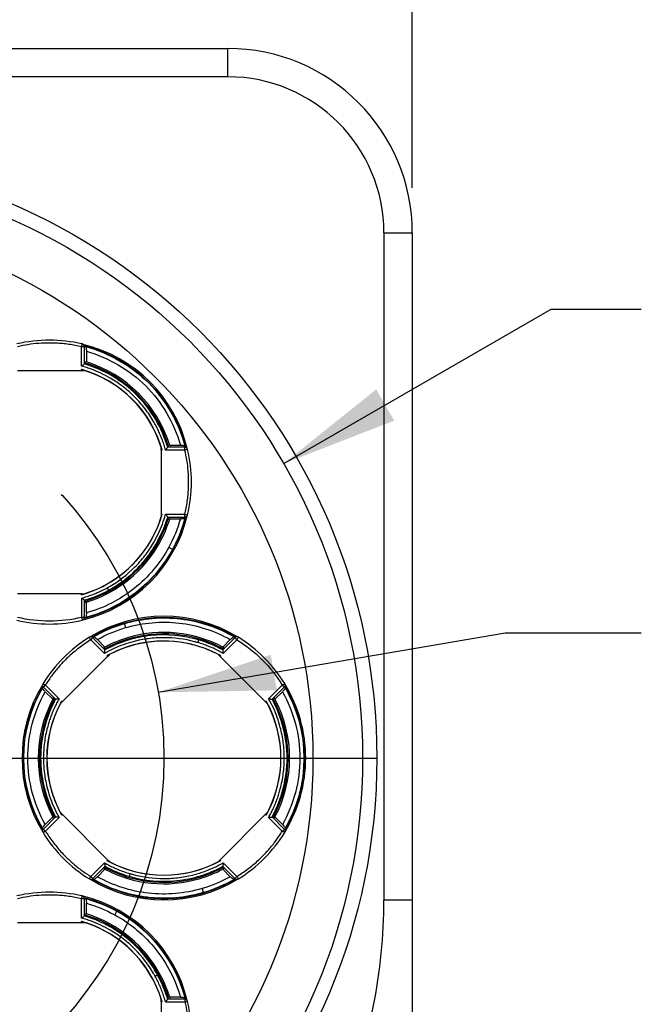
# Model space of a CAD drawing. Header units: millimetres. Extents: x 8 to 341, y 8 to 262.
# Tile 17 of 30: x 104 to 125, y 183 to 218. Entities that reach past the tile are written whole.
import ezdxf

# ---------------------------------------------------------------- set-up
doc = ezdxf.new("R2010")
doc.units = ezdxf.units.MM
doc.header["$LTSCALE"] = 1.25
doc.linetypes.add('CENTERX2', pattern=[20.32, 12.7, -2.54, 2.54, -2.54])
doc.layers.add('CENTER', color=40, linetype='CENTERX2')
doc.layers.add('DIMENSIONS', color=140, linetype='Continuous', lineweight=25)
doc.styles.add('SLDTEXTSTYLE0', font='TXT', dxfattribs={"width": 0.7})
doc.dimstyles.new('SLDDIMSTYLE0', dxfattribs={"dimtxt": 2.69751, "dimasz": 4.1275, "dimexe": 0, "dimexo": 0.0625, "dimgap": 0.674377, "dimtad": 0, "dimtih": 1, "dimtoh": 1, "dimrnd": 1e-09, "dimzin": 12, "dimdsep": 46, "dimtxsty": 'SLDTEXTSTYLE0', "dimsah": 1, "dimcen": 0, "dimadec": 0, "dimazin": 3, "dimtfac": 1, "dimtofl": 0, "dimtmove": 0, "dimatfit": 3, "dimfxl": 0, "dimfrac": 2, "dimtolj": 1, "dimtzin": 12, "dimarcsym": 0})
doc.dimstyles.new('SLDDIMSTYLE2', dxfattribs={"dimtxt": 2.69751, "dimasz": 4.1275, "dimexe": 0, "dimexo": 0.0625, "dimgap": 0.674377, "dimtad": 0, "dimtih": 1, "dimtoh": 1, "dimrnd": 1e-09, "dimzin": 4, "dimdsep": 46, "dimtxsty": 'SLDTEXTSTYLE0', "dimsah": 1, "dimcen": 0.09, "dimadec": 0, "dimazin": 1, "dimtfac": 1, "dimtofl": 0, "dimtmove": 0, "dimatfit": 3, "dimfxl": 0, "dimfrac": 2, "dimtolj": 1, "dimtzin": 12, "dimarcsym": 0})
doc.dimstyles.new('SLDDIMSTYLE4', dxfattribs={"dimtxt": 2.69751, "dimasz": 4.1275, "dimexe": 0, "dimexo": 0.0625, "dimgap": 0.674377, "dimtad": 0, "dimtih": 1, "dimtoh": 1, "dimrnd": 1e-09, "dimzin": 12, "dimdsep": 46, "dimtxsty": 'SLDTEXTSTYLE0', "dimsah": 1, "dimcen": 0.09, "dimadec": 0, "dimazin": 3, "dimtfac": 1, "dimtofl": 0, "dimtmove": 0, "dimatfit": 3, "dimfxl": 0, "dimfrac": 2, "dimtolj": 1, "dimtzin": 12, "dimarcsym": 0})

# ---------------------------------------------------------------- blocks, each defined once
blk = doc.blocks.new('_D')
at = {"layer": 'DIMENSIONS'}
for p, q in [((108.566, 194.101), (120.784, 196.191)), ((120.784, 196.191), (125.571, 196.191)), ((127.607, 196.191), (126.701, 196.191)), ((126.701, 196.191), (126.701, 191.903)), ((135.623, 196.191), (136.529, 196.191)), ((136.529, 196.191), (136.529, 191.903)), ((126.701, 191.903), (127.607, 191.903)), ((136.529, 191.903), (135.623, 191.903))]:
    blk.add_line(p, q, dxfattribs=at)
blk.add_solid([(108.566, 194.101), (112.742, 194.171), (112.528, 195.423)], dxfattribs=at)
at = {"layer": 'DIMENSIONS', "char_height": 2.6458, "attachment_point": 1, "style": 'SLDTEXTSTYLE0'}
for s, insert in [('%%c', (125.571, 200.205)), ('27.5', (129.644, 200.205)), ('1.08', (127.607, 195.314))]:
    blk.add_mtext(s, dxfattribs=dict(at, insert=insert))
blk = doc.blocks.new('_D_8')
at = {"layer": 'DIMENSIONS'}
for p, q in [((95.013, 217.161), (95.013, 230.879)), ((117.513, 211.871), (117.513, 230.879)), ((95.013, 226.91), (99.474, 226.91)), ((103.129, 226.91), (102.224, 226.91)), ((102.224, 226.91), (102.224, 222.623)), ((111.145, 226.91), (112.051, 226.91)), ((112.051, 226.91), (112.051, 222.623)), ((117.513, 226.91), (114.8, 226.91)), ((102.224, 222.623), (103.129, 222.623)), ((112.051, 222.623), (111.145, 222.623))]:
    blk.add_line(p, q, dxfattribs=at)
for points in [[(95.013, 226.91), (99.14, 226.275), (99.14, 227.545)], [(117.513, 226.91), (113.385, 227.545), (113.385, 226.275)]]:
    blk.add_solid(points, dxfattribs=at)
at = {"layer": 'DIMENSIONS', "char_height": 2.6458, "attachment_point": 1, "style": 'SLDTEXTSTYLE0'}
for s, insert in [('22.5', (103.129, 230.925)), ('0.89', (103.129, 226.034))]:
    blk.add_mtext(s, dxfattribs=dict(at, insert=insert))
blk = doc.blocks.new('_D_9')
at = {"layer": 'DIMENSIONS'}
for p, q in [((72.513, 211.871), (72.513, 242.428)), ((117.513, 211.871), (117.513, 242.428)), ((72.513, 238.459), (88.198, 238.459)), ((91.853, 238.459), (90.947, 238.459)), ((90.947, 238.459), (90.947, 234.172)), ((99.869, 238.459), (100.775, 238.459)), ((100.775, 238.459), (100.775, 234.172)), ((117.513, 238.459), (103.524, 238.459)), ((90.947, 234.172), (91.853, 234.172)), ((100.775, 234.172), (99.869, 234.172))]:
    blk.add_line(p, q, dxfattribs=at)
for points in [[(72.513, 238.459), (76.64, 237.824), (76.64, 239.094)], [(117.513, 238.459), (113.385, 239.094), (113.385, 237.824)]]:
    blk.add_solid(points, dxfattribs=at)
at = {"layer": 'DIMENSIONS', "char_height": 2.6458, "attachment_point": 1, "style": 'SLDTEXTSTYLE0'}
for s, insert in [('45.0', (91.853, 242.473)), ('1.77', (91.853, 237.582))]:
    blk.add_mtext(s, dxfattribs=dict(at, insert=insert))
blk = doc.blocks.new('_D_10')
at = {"layer": 'DIMENSIONS'}
for p, q in [((112.983, 202.159), (122.399, 207.595)), ((122.399, 207.595), (125.571, 207.595)), ((127.607, 207.595), (126.701, 207.595)), ((126.701, 207.595), (126.701, 203.308)), ((135.623, 207.595), (136.529, 207.595)), ((136.529, 207.595), (136.529, 203.308)), ((126.701, 203.308), (127.607, 203.308)), ((136.529, 203.308), (135.623, 203.308))]:
    blk.add_line(p, q, dxfattribs=at)
blk.add_solid([(112.983, 202.159), (116.875, 203.672), (116.24, 204.772)], dxfattribs=at)
at = {"layer": 'DIMENSIONS', "char_height": 2.6458, "attachment_point": 1, "style": 'SLDTEXTSTYLE0'}
for s, insert in [('%%c', (125.571, 211.61)), ('41.5', (129.644, 211.61)), ('1.63', (127.607, 206.718))]:
    blk.add_mtext(s, dxfattribs=dict(at, insert=insert))
blk = doc.blocks.new('SW_CENTERMARKSYMBOL_0')
at = {"layer": 'CENTER', "color": 0}
blk.add_line((5.08, 0), (23.79, 0), dxfattribs=at)

msp = doc.modelspace()

# ---------------------------------------------------------------- linework, layer by layer
for p, q in [((79.013, 216.784), (111.013, 216.784)), ((111.013, 215.784), (111.013, 216.784)), ((111.013, 215.784), (79.013, 215.784)), ((116.513, 210.284), (116.513, 186.784)), ((116.513, 210.284), (117.513, 210.284)), ((117.513, 210.284), (117.513, 186.784)), ((105.866, 205.594), (105.866, 206.274)), ((105.966, 205.672), (105.966, 206.274)), ((106.035, 206.116), (106.035, 205.74)), ((105.966, 205.76), (106.035, 205.74)), ((103.605, 205.439), (105.866, 205.439)), ((105.866, 205.439), (105.866, 205.474)), ((105.866, 205.439), (105.953, 205.439)), ((105.953, 205.439), (105.953, 205.443)), ((105.966, 205.672), (105.965, 205.669)), ((108.667, 202.637), (108.667, 202.724)), ((108.672, 202.724), (108.667, 202.724)), ((108.667, 202.637), (108.667, 200.376)), ((108.703, 202.637), (108.667, 202.637)), ((109.503, 202.637), (108.823, 202.637)), ((109.503, 202.737), (108.9, 202.737)), ((108.969, 202.807), (108.989, 202.737)), ((108.969, 202.807), (109.345, 202.807)), ((108.667, 200.376), (108.703, 200.376)), ((108.667, 200.376), (108.667, 200.289)), ((108.667, 200.289), (108.672, 200.289)), ((108.823, 200.376), (109.503, 200.376)), ((108.9, 200.276), (108.898, 200.277)), ((108.9, 200.276), (109.503, 200.276)), ((108.989, 200.276), (108.969, 200.207)), ((108.969, 200.207), (109.345, 200.207)), ((109.075, 199.136), (109.07, 199.138)), ((106.711, 197.89), (106.713, 197.886)), ((105.866, 197.575), (103.605, 197.575)), ((105.866, 197.539), (105.866, 197.575)), ((105.866, 197.575), (105.953, 197.575)), ((105.866, 197.419), (105.866, 196.739)), ((105.953, 197.57), (105.953, 197.575)), ((106.816, 197.698), (106.835, 197.664)), ((105.966, 196.739), (105.966, 197.342)), ((106.035, 197.273), (105.966, 197.253)), ((106.035, 196.897), (106.035, 197.273)), ((107.371, 196.529), (107.372, 196.523)), ((106.688, 195.599), (106.262, 196.025)), ((109.985, 195.948), (109.996, 195.985)), ((111.264, 196.025), (110.838, 195.599)), ((106.672, 195.474), (106.191, 195.954)), ((106.689, 195.696), (106.423, 195.962)), ((106.626, 195.661), (106.689, 195.696)), ((109.923, 195.738), (109.924, 195.742)), ((111.103, 195.962), (110.837, 195.696)), ((110.837, 195.696), (110.9, 195.661)), ((110.854, 195.474), (111.335, 195.954)), ((105.183, 193.764), (106.782, 195.363)), ((106.688, 195.599), (106.689, 195.596)), ((106.782, 195.363), (106.757, 195.388)), ((106.782, 195.363), (106.844, 195.425)), ((106.844, 195.425), (106.84, 195.428)), ((110.686, 195.428), (110.682, 195.425)), ((110.744, 195.363), (110.682, 195.425)), ((110.769, 195.388), (110.744, 195.363)), ((110.744, 195.363), (112.343, 193.764)), ((104.521, 194.284), (104.948, 193.858)), ((104.592, 194.355), (105.073, 193.874)), ((112.453, 193.874), (112.934, 194.355)), ((112.578, 193.858), (113.005, 194.284)), ((104.85, 193.857), (104.584, 194.124)), ((104.85, 193.857), (104.885, 193.921)), ((112.641, 193.921), (112.675, 193.857)), ((112.942, 194.124), (112.675, 193.857)), ((105.118, 193.706), (105.121, 193.703)), ((105.183, 193.764), (105.121, 193.703)), ((105.158, 193.789), (105.183, 193.764)), ((112.343, 193.764), (112.368, 193.789)), ((112.343, 193.764), (112.404, 193.703)), ((112.404, 193.703), (112.408, 193.706)), ((112.578, 193.858), (112.575, 193.857)), ((115.763, 191.784), (116.263, 191.784)), ((105.121, 189.864), (105.118, 189.861)), ((105.183, 189.803), (105.121, 189.864)), ((105.183, 189.803), (105.158, 189.778)), ((106.782, 188.204), (105.183, 189.803)), ((112.343, 189.803), (110.744, 188.204)), ((112.404, 189.864), (112.343, 189.803)), ((112.368, 189.778), (112.343, 189.803)), ((112.404, 189.864), (112.408, 189.861)), ((104.948, 189.709), (104.521, 189.282)), ((104.584, 189.443), (104.85, 189.709)), ((105.073, 189.692), (104.592, 189.212)), ((104.885, 189.646), (104.85, 189.709)), ((104.948, 189.709), (104.951, 189.71)), ((112.934, 189.212), (112.453, 189.692)), ((113.005, 189.282), (112.578, 189.709)), ((112.675, 189.709), (112.641, 189.646)), ((112.675, 189.709), (112.942, 189.443)), ((106.191, 187.613), (106.672, 188.093)), ((106.757, 188.178), (106.782, 188.204)), ((106.782, 188.204), (106.844, 188.142)), ((106.84, 188.138), (106.844, 188.142)), ((110.744, 188.204), (110.682, 188.142)), ((110.682, 188.142), (110.686, 188.138)), ((110.744, 188.204), (110.769, 188.178)), ((110.854, 188.093), (111.335, 187.613)), ((106.262, 187.542), (106.688, 187.968)), ((106.423, 187.605), (106.689, 187.871)), ((106.689, 187.871), (106.626, 187.906)), ((110.838, 187.968), (110.837, 187.971)), ((110.9, 187.906), (110.837, 187.871)), ((110.837, 187.871), (111.103, 187.605)), ((110.838, 187.968), (111.264, 187.542)), ((107.541, 187.619), (107.53, 187.582)), ((110.154, 187.044), (110.155, 187.038)), ((105.866, 186.149), (105.866, 186.828)), ((105.966, 186.226), (105.966, 186.828)), ((106.035, 186.294), (106.035, 186.67)), ((117.513, 186.784), (116.513, 186.784)), ((117.513, 186.784), (117.513, 179.284)), ((105.966, 186.314), (106.035, 186.294)), ((107.106, 186.401), (107.104, 186.396)), ((103.605, 185.993), (105.866, 185.993)), ((105.866, 185.993), (105.866, 186.028)), ((105.866, 185.993), (105.953, 185.993)), ((105.953, 185.993), (105.953, 185.998)), ((105.966, 186.226), (105.965, 186.223)), ((108.352, 184.036), (108.356, 184.039)), ((108.544, 184.141), (108.578, 184.16)), ((108.667, 183.192), (108.667, 183.279)), ((108.672, 183.279), (108.667, 183.279)), ((108.667, 183.192), (108.667, 180.93)), ((108.703, 183.192), (108.667, 183.192)), ((108.823, 183.192), (109.503, 183.192)), ((109.503, 183.292), (108.9, 183.292)), ((109.345, 183.361), (108.969, 183.361)), ((108.969, 183.361), (108.989, 183.291))]:
    msp.add_line(p, q)
for radius in [21.25, 20.75, 19]:
    msp.add_circle((95.013, 191.784), radius)
for centre, radius, start, end in [((111.013, 210.284), 6.5, 0, 90), ((111.013, 210.284), 5.5, 0, 90), ((104.736, 201.506), 4.995, 13.6953, 76.3007), ((104.735, 201.507), 4.95, 14.3502, 75.6498), ((104.735, 201.507), 4.945, 14.381, 75.619), ((104.735, 201.507), 4.378, 16.3269, 73.6732), ((104.735, 201.507), 4.428, 17.0718, 72.9282), ((104.735, 201.507), 4.125, 15.909, 74.0911), ((104.735, 201.507), 4.121, 17.19, 72.81), ((104.736, 201.506), 4.995, 283.687, 346.3122), ((104.735, 201.507), 4.95, 284.3502, 345.6498), ((104.735, 201.507), 4.121, 298.6479, 342.81), ((104.735, 201.507), 4.125, 298.6479, 344.0911), ((104.735, 201.507), 4.378, 298.6479, 343.6732), ((104.735, 201.507), 4.428, 331.3521, 342.9282), ((104.735, 201.507), 4.945, 331.3521, 345.619), ((104.735, 201.507), 4.945, 284.381, 331.3521), ((104.735, 201.507), 4.428, 287.0718, 331.3521), ((104.735, 201.507), 4.125, 285.909, 298.6479), ((104.735, 201.507), 4.121, 287.19, 298.6479), ((104.735, 201.507), 4.378, 286.3269, 298.6479), ((108.763, 191.784), 4.995, 58.6863, 121.3146), ((108.763, 191.783), 4.95, 59.3502, 120.6498), ((108.763, 191.783), 4.945, 59.381, 106.3521), ((108.763, 191.783), 4.945, 106.3521, 120.619), ((108.763, 191.783), 4.378, 73.6479, 118.6731), ((108.763, 191.783), 4.428, 106.3521, 117.9282), ((108.763, 191.783), 4.428, 62.0718, 106.3521), ((108.763, 191.783), 4.378, 61.3268, 73.6479), ((108.763, 191.783), 4.125, 73.6479, 119.091), ((108.763, 191.783), 4.121, 73.6479, 117.81), ((108.763, 191.783), 4.121, 62.19, 73.6479), ((108.763, 191.783), 4.125, 60.9089, 73.6479), ((108.763, 191.784), 4.995, 148.6916, 211.3035), ((108.763, 191.783), 4.95, 149.3502, 210.6498), ((108.763, 191.783), 4.945, 149.381, 210.619), ((108.763, 191.783), 4.945, 329.381, 30.619), ((108.763, 191.783), 4.95, 329.3502, 30.6498), ((108.763, 191.784), 4.995, 0, 31.3049), ((108.763, 191.783), 4.428, 152.0718, 207.9282), ((108.763, 191.783), 4.378, 151.3268, 208.6731), ((108.763, 191.783), 4.125, 150.9089, 209.091), ((108.763, 191.783), 4.121, 152.19, 207.81), ((108.763, 191.783), 4.125, 330.9089, 29.091), ((108.763, 191.783), 4.121, 332.19, 27.81), ((108.763, 191.783), 4.378, 331.3268, 28.6731), ((108.763, 191.783), 4.428, 332.0718, 27.9282), ((108.763, 191.784), 4.995, 328.6999, 0), ((108.763, 191.783), 4.125, 240.9089, 299.091), ((108.763, 191.783), 4.121, 242.19, 297.81), ((108.763, 191.783), 4.378, 241.3268, 253.6479), ((108.763, 191.783), 4.428, 242.0718, 286.3521), ((108.763, 191.783), 4.378, 253.6479, 298.6731), ((108.763, 191.783), 4.428, 286.3521, 297.9282), ((108.763, 191.784), 4.995, 238.7052, 301.294), ((108.763, 191.783), 4.95, 239.3502, 300.6498), ((108.763, 191.783), 4.945, 239.381, 286.3521), ((108.763, 191.783), 4.945, 286.3521, 300.619), ((104.736, 182.061), 4.995, 13.6878, 76.313), ((104.735, 182.061), 4.95, 14.3502, 75.6498), ((104.735, 182.061), 4.945, 61.3521, 75.619), ((104.735, 182.061), 4.428, 61.3521, 72.9282), ((104.735, 182.061), 4.945, 14.381, 61.3521), ((104.735, 182.061), 4.125, 28.6479, 74.0911), ((104.735, 182.061), 4.121, 28.6479, 72.81), ((104.735, 182.061), 4.378, 28.6479, 73.6732), ((104.735, 182.061), 4.428, 17.0718, 61.3521), ((104.735, 182.061), 4.121, 17.19, 28.6479), ((104.735, 182.061), 4.125, 15.9089, 28.6479), ((104.735, 182.061), 4.378, 16.3268, 28.6479)]:
    msp.add_arc(centre, radius, start, end)
msp.add_ellipse((40.763, 186.784), major_axis=(-75.75, 0), ratio=0.5, start_param=2.942255, end_param=3.141593)
for points in [[(105.889, 206.372), (105.134, 206.551), (104.337, 206.551), (103.582, 206.372)], [(105.966, 206.274), (105.966, 206.319), (105.933, 206.361), (105.889, 206.372)], [(105.965, 206.293), (105.98, 206.288), (105.994, 206.284), (106.009, 206.279)], [(108.9, 202.737), (108.899, 202.737), (108.899, 202.737), (108.898, 202.736)], [(109.601, 202.66), (109.59, 202.704), (109.548, 202.737), (109.503, 202.737)], [(109.508, 202.78), (109.513, 202.766), (109.517, 202.751), (109.522, 202.736)], [(109.601, 200.353), (109.78, 201.108), (109.78, 201.905), (109.601, 202.66)], [(109.345, 200.207), (109.248, 199.861), (109.111, 199.526), (108.939, 199.21)], [(109.508, 200.233), (109.406, 199.852), (109.259, 199.484), (109.07, 199.138)], [(109.503, 200.276), (109.548, 200.276), (109.59, 200.309), (109.601, 200.353)], [(109.522, 200.277), (109.517, 200.263), (109.513, 200.248), (109.508, 200.233)], [(106.816, 197.698), (106.812, 197.705), (106.791, 197.744), (106.769, 197.784)], [(105.965, 197.344), (106.26, 197.432), (106.546, 197.55), (106.816, 197.698)], [(105.966, 197.342), (105.966, 197.343), (105.966, 197.343), (105.965, 197.344)], [(105.866, 196.739), (105.126, 196.563), (104.345, 196.563), (103.605, 196.739)], [(105.889, 196.642), (105.933, 196.652), (105.966, 196.694), (105.966, 196.739)], [(106.009, 196.734), (105.994, 196.729), (105.98, 196.725), (105.965, 196.72)], [(103.582, 196.642), (104.337, 196.462), (105.134, 196.462), (105.889, 196.642)], [(106.289, 196.059), (106.63, 196.256), (106.994, 196.412), (107.372, 196.523)], [(106.423, 195.962), (106.736, 196.138), (107.07, 196.278), (107.414, 196.379)], [(106.139, 196.039), (105.478, 195.632), (104.914, 195.068), (104.507, 194.408)], [(106.262, 196.025), (106.23, 196.057), (106.177, 196.063), (106.139, 196.039)], [(106.248, 196.037), (106.261, 196.044), (106.275, 196.052), (106.289, 196.059)], [(111.237, 196.059), (111.251, 196.052), (111.265, 196.044), (111.278, 196.037)], [(111.387, 196.039), (111.349, 196.063), (111.295, 196.057), (111.264, 196.025)], [(113.019, 194.408), (112.612, 195.068), (112.048, 195.632), (111.387, 196.039)], [(109.985, 195.948), (109.983, 195.94), (109.97, 195.898), (109.957, 195.853)], [(110.837, 195.596), (110.566, 195.743), (110.28, 195.861), (109.985, 195.948)], [(111.335, 195.954), (111.982, 195.555), (112.535, 195.003), (112.934, 194.355)], [(110.838, 195.599), (110.837, 195.598), (110.837, 195.597), (110.837, 195.596)], [(104.507, 194.408), (104.484, 194.37), (104.49, 194.316), (104.521, 194.284)], [(104.488, 194.257), (104.495, 194.271), (104.502, 194.285), (104.509, 194.299)], [(113.005, 194.284), (113.036, 194.316), (113.042, 194.37), (113.019, 194.408)], [(113.017, 194.299), (113.024, 194.285), (113.031, 194.271), (113.038, 194.257)], [(104.948, 193.858), (104.948, 193.858), (104.949, 193.857), (104.951, 193.857)], [(112.578, 189.709), (112.578, 189.709), (112.577, 189.71), (112.575, 189.71)], [(104.521, 189.282), (104.49, 189.251), (104.484, 189.197), (104.507, 189.159)], [(104.509, 189.268), (104.502, 189.282), (104.495, 189.296), (104.488, 189.309)], [(104.507, 189.159), (104.914, 188.498), (105.478, 187.935), (106.139, 187.527)], [(111.387, 187.527), (112.048, 187.935), (112.612, 188.498), (113.019, 189.159)], [(113.019, 189.159), (113.042, 189.197), (113.036, 189.251), (113.005, 189.282)], [(113.038, 189.309), (113.031, 189.296), (113.024, 189.282), (113.017, 189.268)], [(106.688, 187.968), (106.689, 187.969), (106.689, 187.97), (106.689, 187.971)], [(106.689, 187.971), (106.96, 187.824), (107.246, 187.706), (107.541, 187.619)], [(107.569, 187.714), (107.556, 187.669), (107.543, 187.627), (107.541, 187.619)], [(106.139, 187.527), (106.177, 187.504), (106.23, 187.51), (106.262, 187.542)], [(106.289, 187.508), (106.275, 187.515), (106.261, 187.522), (106.248, 187.53)], [(111.103, 187.605), (110.79, 187.429), (110.456, 187.289), (110.111, 187.188)], [(111.237, 187.508), (110.896, 187.311), (110.531, 187.155), (110.154, 187.044)], [(111.278, 187.53), (111.265, 187.522), (111.251, 187.515), (111.237, 187.508)], [(111.264, 187.542), (111.295, 187.51), (111.349, 187.504), (111.387, 187.527)], [(105.889, 186.926), (105.134, 187.105), (104.337, 187.105), (103.582, 186.926)], [(105.966, 186.828), (105.966, 186.873), (105.933, 186.916), (105.889, 186.926)], [(105.965, 186.847), (105.98, 186.843), (105.994, 186.838), (106.009, 186.833)], [(106.009, 186.833), (106.39, 186.732), (106.758, 186.584), (107.104, 186.396)], [(106.035, 186.67), (106.381, 186.573), (106.716, 186.436), (107.032, 186.264)], [(108.544, 184.141), (108.537, 184.138), (108.499, 184.117), (108.458, 184.094)], [(108.898, 183.29), (108.81, 183.585), (108.692, 183.871), (108.544, 184.141)], [(108.9, 183.292), (108.899, 183.292), (108.899, 183.291), (108.898, 183.29)], [(109.601, 183.215), (109.59, 183.258), (109.548, 183.292), (109.503, 183.292)], [(109.503, 183.192), (109.679, 182.451), (109.679, 181.67), (109.503, 180.93)], [(109.508, 183.335), (109.513, 183.32), (109.517, 183.305), (109.522, 183.29)], [(109.601, 180.907), (109.78, 181.662), (109.78, 182.459), (109.601, 183.215)]]:
    msp.add_open_spline(points, degree=3)
for points, knots in [([(105.866, 206.274), (105.792, 206.291), (105.643, 206.324), (105.418, 206.361), (105.192, 206.387), (104.964, 206.403), (104.685, 206.41), (104.355, 206.397), (103.977, 206.354), (103.729, 206.301), (103.605, 206.274)], [0, 0, 0, 0, 0.1001868, 0.2000665, 0.2998565, 0.399775, 0.5000392, 0.6668075, 0.8331242, 1, 1, 1, 1]), ([(105.866, 206.274), (105.872, 206.3), (105.878, 206.325), (105.887, 206.361), (105.889, 206.372), (105.889, 206.372)], [0, 0, 0, 0, 0.5, 0.5, 1, 1, 1, 1]), ([(105.966, 206.274), (105.966, 206.274), (105.955, 206.274), (105.918, 206.274), (105.892, 206.274), (105.866, 206.274)], [0, 0, 0, 0, 0.5, 0.5, 1, 1, 1, 1]), ([(106.009, 206.279), (106.011, 206.278), (106.016, 206.274), (106.022, 206.257), (106.03, 206.221), (106.034, 206.168), (106.035, 206.128), (106.035, 206.116)], [0, 0, 0, 0, 0.143789, 0.310763, 0.501129, 0.855472, 1, 1, 1, 1]), ([(106.009, 206.279), (106.844, 206.056), (107.618, 205.61), (108.839, 204.389), (109.285, 203.615), (109.508, 202.78)], [0, 0, 0, 0, 0.5, 0.5, 1, 1, 1, 1]), ([(106.035, 206.116), (106.82, 205.895), (107.546, 205.47), (108.699, 204.317), (109.124, 203.591), (109.345, 202.807)], [0, 0, 0, 0, 0.5, 0.5, 1, 1, 1, 1]), ([(105.866, 205.594), (105.875, 205.601), (105.892, 205.614), (105.912, 205.629), (105.933, 205.645), (105.954, 205.661), (105.961, 205.666), (105.965, 205.669)], [0, 0, 0, 0, 0.212543, 0.381157, 0.505959, 0.769098, 1, 1, 1, 1]), ([(108.823, 202.637), (108.806, 202.696), (108.773, 202.813), (108.712, 202.985), (108.646, 203.154), (108.571, 203.32), (108.49, 203.483), (108.343, 203.749), (108.105, 204.103), (107.743, 204.514), (107.332, 204.876), (106.927, 205.147), (106.551, 205.345), (106.215, 205.489), (105.983, 205.559), (105.866, 205.594)], [0, 0, 0, 0, 0.041793, 0.083439, 0.125014, 0.166596, 0.208263, 0.250091, 0.374996, 0.500028, 0.624934, 0.749966, 0.833386, 0.916524, 1, 1, 1, 1]), ([(105.953, 205.443), (105.949, 205.445), (105.939, 205.45), (105.915, 205.459), (105.889, 205.467), (105.872, 205.472), (105.866, 205.474)], [0, 0, 0, 0, 0.22355, 0.500075, 0.850614, 1, 1, 1, 1]), ([(108.898, 202.736), (108.694, 203.427), (108.314, 204.066), (107.295, 205.085), (106.656, 205.465), (105.965, 205.669)], [0, 0, 0, 0, 0.5, 0.5, 1, 1, 1, 1]), ([(108.703, 202.637), (108.701, 202.643), (108.696, 202.66), (108.688, 202.686), (108.679, 202.71), (108.674, 202.72), (108.672, 202.724)], [0, 0, 0, 0, 0.149503, 0.499926, 0.776431, 1, 1, 1, 1]), ([(108.823, 202.637), (108.83, 202.646), (108.842, 202.662), (108.858, 202.683), (108.874, 202.704), (108.89, 202.725), (108.895, 202.732), (108.898, 202.736)], [0, 0, 0, 0, 0.208883, 0.377542, 0.505877, 0.768692, 1, 1, 1, 1]), ([(109.345, 202.807), (109.357, 202.806), (109.397, 202.805), (109.455, 202.801), (109.498, 202.791), (109.505, 202.784), (109.508, 202.78)], [0, 0, 0, 0, 0.144845, 0.49975, 0.775887, 1, 1, 1, 1]), ([(109.503, 202.637), (109.503, 202.664), (109.503, 202.69), (109.503, 202.727), (109.503, 202.737), (109.503, 202.737)], [0, 0, 0, 0, 0.5, 0.5, 1, 1, 1, 1]), ([(109.601, 202.66), (109.601, 202.66), (109.59, 202.658), (109.554, 202.649), (109.529, 202.643), (109.503, 202.637)], [0, 0, 0, 0, 0.5, 0.5, 1, 1, 1, 1]), ([(109.503, 200.376), (109.52, 200.45), (109.553, 200.599), (109.589, 200.824), (109.616, 201.05), (109.632, 201.278), (109.638, 201.557), (109.625, 201.887), (109.583, 202.265), (109.53, 202.513), (109.503, 202.637)], [0, 0, 0, 0, 0.100187, 0.200067, 0.299857, 0.399775, 0.500039, 0.666808, 0.833124, 1, 1, 1, 1]), ([(106.769, 197.784), (106.803, 197.803), (107.154, 197.999), (107.623, 198.363), (108.105, 198.91), (108.376, 199.315), (108.574, 199.691), (108.718, 200.027), (108.788, 200.259), (108.823, 200.376)], [0, 0, 0, 0, 0.034544, 0.355871, 0.516791, 0.677873, 0.785346, 0.892455, 1, 1, 1, 1]), ([(106.816, 197.698), (107.314, 197.97), (107.757, 198.34), (108.469, 199.222), (108.737, 199.734), (108.898, 200.277)], [0, 0, 0, 0, 0.5, 0.5, 1, 1, 1, 1]), ([(108.672, 200.289), (108.674, 200.293), (108.679, 200.303), (108.688, 200.327), (108.696, 200.353), (108.701, 200.371), (108.703, 200.376)], [0, 0, 0, 0, 0.22355, 0.500075, 0.850614, 1, 1, 1, 1]), ([(108.823, 200.376), (108.83, 200.367), (108.842, 200.351), (108.858, 200.33), (108.874, 200.309), (108.89, 200.288), (108.895, 200.281), (108.898, 200.277)], [0, 0, 0, 0, 0.212543, 0.381157, 0.505959, 0.769098, 1, 1, 1, 1]), ([(109.508, 200.233), (109.506, 200.231), (109.503, 200.226), (109.486, 200.22), (109.45, 200.212), (109.397, 200.208), (109.357, 200.207), (109.345, 200.207)], [0, 0, 0, 0, 0.143789, 0.310763, 0.501129, 0.855472, 1, 1, 1, 1]), ([(109.503, 200.376), (109.529, 200.37), (109.554, 200.364), (109.59, 200.355), (109.601, 200.353), (109.601, 200.353)], [0, 0, 0, 0, 0.5, 0.5, 1, 1, 1, 1]), ([(109.503, 200.276), (109.503, 200.276), (109.503, 200.287), (109.503, 200.324), (109.503, 200.35), (109.503, 200.376)], [0, 0, 0, 0, 0.5, 0.5, 1, 1, 1, 1]), ([(109.07, 199.138), (108.751, 198.553), (108.311, 198.034), (107.262, 197.21), (106.654, 196.906), (106.009, 196.734)], [0, 0, 0, 0, 0.5, 0.5, 1, 1, 1, 1]), ([(108.939, 199.21), (108.634, 198.653), (108.217, 198.157), (107.223, 197.365), (106.647, 197.069), (106.035, 196.897)], [0, 0, 0, 0, 0.5, 0.5, 1, 1, 1, 1]), ([(109.07, 199.138), (109.07, 199.139), (109.056, 199.146), (109.007, 199.173), (108.973, 199.192), (108.939, 199.21)], [0, 0, 0, 0, 0.5, 0.5, 1, 1, 1, 1]), ([(105.866, 197.419), (105.929, 197.437), (106.054, 197.473), (106.238, 197.539), (106.419, 197.612), (106.596, 197.693), (106.711, 197.754), (106.769, 197.784)], [0, 0, 0, 0, 0.200608, 0.400487, 0.60006, 0.799756, 1, 1, 1, 1]), ([(105.866, 197.539), (105.872, 197.541), (105.889, 197.546), (105.915, 197.554), (105.939, 197.563), (105.949, 197.568), (105.953, 197.57)], [0, 0, 0, 0, 0.149503, 0.4999262, 0.7764308, 1, 1, 1, 1]), ([(105.965, 197.344), (105.963, 197.346), (105.959, 197.349), (105.946, 197.359), (105.927, 197.372), (105.901, 197.393), (105.879, 197.409), (105.866, 197.419)], [0, 0, 0, 0, 0.1513454, 0.3154806, 0.4954313, 0.6985734, 1, 1, 1, 1]), ([(105.966, 196.739), (105.965, 196.739), (105.963, 196.739), (105.945, 196.74), (105.912, 196.739), (105.882, 196.739), (105.866, 196.739)], [0, 0, 0, 0, 0.198689, 0.430467, 0.697394, 1, 1, 1, 1]), ([(105.866, 196.739), (105.872, 196.713), (105.878, 196.688), (105.887, 196.652), (105.889, 196.642), (105.889, 196.642)], [0, 0, 0, 0, 0.5, 0.5, 1, 1, 1, 1]), ([(106.035, 196.897), (106.035, 196.885), (106.034, 196.845), (106.03, 196.787), (106.02, 196.744), (106.012, 196.737), (106.009, 196.734)], [0, 0, 0, 0, 0.144845, 0.49975, 0.775887, 1, 1, 1, 1]), ([(107.372, 196.523), (108.012, 196.711), (108.69, 196.767), (110.014, 196.608), (110.66, 196.393), (111.237, 196.059)], [0, 0, 0, 0, 0.5, 0.5, 1, 1, 1, 1]), ([(107.372, 196.523), (107.372, 196.523), (107.377, 196.507), (107.393, 196.454), (107.403, 196.417), (107.414, 196.379)], [0, 0, 0, 0, 0.5, 0.5, 1, 1, 1, 1]), ([(107.414, 196.379), (108.024, 196.558), (108.67, 196.614), (109.932, 196.471), (110.549, 196.273), (111.103, 195.962)], [0, 0, 0, 0, 0.5, 0.5, 1, 1, 1, 1]), ([(106.191, 195.954), (106.177, 195.977), (106.164, 195.999), (106.144, 196.03), (106.139, 196.039), (106.139, 196.039)], [0, 0, 0, 0, 0.5, 0.5, 1, 1, 1, 1]), ([(106.262, 196.025), (106.262, 196.025), (106.254, 196.017), (106.228, 195.991), (106.21, 195.973), (106.191, 195.954)], [0, 0, 0, 0, 0.5, 0.5, 1, 1, 1, 1]), ([(106.289, 196.059), (106.291, 196.059), (106.297, 196.06), (106.314, 196.053), (106.345, 196.032), (106.385, 195.998), (106.414, 195.97), (106.423, 195.962)], [0, 0, 0, 0, 0.143789, 0.310763, 0.501129, 0.855472, 1, 1, 1, 1]), ([(109.957, 195.853), (109.919, 195.864), (109.532, 195.974), (108.944, 196.048), (108.217, 196.002), (107.738, 195.908), (107.332, 195.782), (106.993, 195.646), (106.779, 195.531), (106.672, 195.474)], [0, 0, 0, 0, 0.0345436, 0.3558715, 0.5167908, 0.6778733, 0.7853458, 0.8924551, 1, 1, 1, 1]), ([(109.985, 195.948), (109.441, 196.107), (108.866, 196.159), (107.738, 196.039), (107.187, 195.867), (106.689, 195.596)], [0, 0, 0, 0, 0.5, 0.5, 1, 1, 1, 1]), ([(111.103, 195.962), (111.112, 195.97), (111.141, 195.998), (111.185, 196.036), (111.223, 196.059), (111.233, 196.059), (111.237, 196.059)], [0, 0, 0, 0, 0.144845, 0.49975, 0.775887, 1, 1, 1, 1]), ([(111.264, 196.025), (111.265, 196.024), (111.266, 196.023), (111.278, 196.009), (111.302, 195.986), (111.323, 195.965), (111.335, 195.954)], [0, 0, 0, 0, 0.198689, 0.430467, 0.697394, 1, 1, 1, 1]), ([(111.335, 195.954), (111.348, 195.977), (111.362, 195.999), (111.381, 196.03), (111.387, 196.039), (111.387, 196.039)], [0, 0, 0, 0, 0.5, 0.5, 1, 1, 1, 1]), ([(106.191, 195.954), (106.127, 195.913), (105.998, 195.832), (105.813, 195.698), (105.634, 195.557), (105.462, 195.407), (105.26, 195.215), (105.036, 194.972), (104.799, 194.675), (104.661, 194.462), (104.592, 194.355)], [0, 0, 0, 0, 0.100187, 0.200067, 0.299857, 0.399775, 0.500039, 0.666808, 0.833124, 1, 1, 1, 1]), ([(110.854, 195.474), (110.797, 195.505), (110.683, 195.568), (110.506, 195.652), (110.327, 195.728), (110.144, 195.796), (110.019, 195.834), (109.957, 195.853)], [0, 0, 0, 0, 0.2006085, 0.4004867, 0.60006, 0.7997557, 1, 1, 1, 1]), ([(106.672, 195.474), (106.674, 195.485), (106.676, 195.505), (106.68, 195.53), (106.683, 195.557), (106.687, 195.582), (106.688, 195.592), (106.689, 195.596)], [0, 0, 0, 0, 0.212543, 0.381157, 0.505959, 0.769098, 1, 1, 1, 1]), ([(106.84, 195.428), (106.836, 195.427), (106.826, 195.423), (106.802, 195.412), (106.778, 195.4), (106.762, 195.391), (106.757, 195.388)], [0, 0, 0, 0, 0.22355, 0.500075, 0.850614, 1, 1, 1, 1]), ([(110.769, 195.388), (110.764, 195.391), (110.748, 195.4), (110.723, 195.412), (110.7, 195.423), (110.69, 195.427), (110.686, 195.428)], [0, 0, 0, 0, 0.149503, 0.499926, 0.776431, 1, 1, 1, 1]), ([(110.837, 195.596), (110.837, 195.593), (110.838, 195.588), (110.84, 195.572), (110.844, 195.55), (110.848, 195.516), (110.852, 195.49), (110.854, 195.474)], [0, 0, 0, 0, 0.151345, 0.315481, 0.495431, 0.698573, 1, 1, 1, 1]), ([(104.488, 189.309), (104.055, 190.057), (103.823, 190.92), (103.823, 192.647), (104.055, 193.51), (104.488, 194.257)], [0, 0, 0, 0, 0.5, 0.5, 1, 1, 1, 1]), ([(104.584, 194.124), (104.576, 194.132), (104.548, 194.162), (104.51, 194.206), (104.487, 194.243), (104.487, 194.253), (104.488, 194.257)], [0, 0, 0, 0, 0.144845, 0.49975, 0.775887, 1, 1, 1, 1]), ([(104.507, 194.408), (104.507, 194.408), (104.516, 194.402), (104.548, 194.383), (104.57, 194.369), (104.592, 194.355)], [0, 0, 0, 0, 0.5, 0.5, 1, 1, 1, 1]), ([(104.592, 194.355), (104.574, 194.337), (104.555, 194.318), (104.529, 194.292), (104.521, 194.284), (104.521, 194.284)], [0, 0, 0, 0, 0.5, 0.5, 1, 1, 1, 1]), ([(112.934, 194.355), (112.956, 194.369), (112.978, 194.383), (113.01, 194.402), (113.019, 194.408), (113.019, 194.408)], [0, 0, 0, 0, 0.5, 0.5, 1, 1, 1, 1]), ([(112.934, 194.355), (112.952, 194.337), (112.971, 194.318), (112.997, 194.292), (113.005, 194.284), (113.005, 194.284)], [0, 0, 0, 0, 0.5, 0.5, 1, 1, 1, 1]), ([(113.038, 194.257), (113.039, 194.255), (113.04, 194.25), (113.032, 194.233), (113.012, 194.201), (112.978, 194.161), (112.95, 194.132), (112.942, 194.124)], [0, 0, 0, 0, 0.1437889, 0.310763, 0.5011288, 0.8554718, 1, 1, 1, 1]), ([(113.038, 194.257), (113.471, 193.51), (113.702, 192.647), (113.702, 190.92), (113.471, 190.057), (113.038, 189.309)], [0, 0, 0, 0, 0.5, 0.5, 1, 1, 1, 1]), ([(104.584, 189.443), (104.186, 190.154), (103.973, 190.968), (103.973, 192.598), (104.186, 193.413), (104.584, 194.124)], [0, 0, 0, 0, 0.5, 0.5, 1, 1, 1, 1]), ([(112.942, 194.124), (113.34, 193.413), (113.552, 192.598), (113.552, 190.968), (113.34, 190.154), (112.942, 189.443)], [0, 0, 0, 0, 0.5, 0.5, 1, 1, 1, 1]), ([(104.951, 193.857), (104.606, 193.224), (104.423, 192.504), (104.423, 191.063), (104.606, 190.343), (104.951, 189.71)], [0, 0, 0, 0, 0.5, 0.5, 1, 1, 1, 1]), ([(105.073, 193.874), (105.043, 193.821), (104.985, 193.715), (104.906, 193.55), (104.833, 193.383), (104.768, 193.213), (104.711, 193.041), (104.627, 192.749), (104.545, 192.33), (104.51, 191.784), (104.545, 191.237), (104.639, 190.759), (104.765, 190.353), (104.901, 190.014), (105.015, 189.8), (105.073, 189.692)], [0, 0, 0, 0, 0.041793, 0.083439, 0.125014, 0.166596, 0.208263, 0.250091, 0.374996, 0.500028, 0.624934, 0.749966, 0.833386, 0.916524, 1, 1, 1, 1]), ([(105.073, 193.874), (105.062, 193.873), (105.042, 193.87), (105.016, 193.867), (104.99, 193.863), (104.964, 193.859), (104.955, 193.858), (104.951, 193.857)], [0, 0, 0, 0, 0.208883, 0.377542, 0.505877, 0.768692, 1, 1, 1, 1]), ([(105.158, 193.789), (105.155, 193.784), (105.147, 193.768), (105.134, 193.744), (105.124, 193.721), (105.12, 193.71), (105.118, 193.706)], [0, 0, 0, 0, 0.149503, 0.499926, 0.776431, 1, 1, 1, 1]), ([(112.408, 193.706), (112.406, 193.71), (112.402, 193.721), (112.392, 193.744), (112.379, 193.768), (112.37, 193.784), (112.368, 193.789)], [0, 0, 0, 0, 0.2235498, 0.5000747, 0.8506142, 1, 1, 1, 1]), ([(112.453, 189.692), (112.483, 189.746), (112.541, 189.852), (112.62, 190.016), (112.693, 190.183), (112.757, 190.353), (112.815, 190.526), (112.899, 190.818), (112.981, 191.237), (113.016, 191.783), (112.981, 192.33), (112.887, 192.808), (112.761, 193.214), (112.625, 193.553), (112.511, 193.767), (112.453, 193.874)], [0, 0, 0, 0, 0.041793, 0.083439, 0.125014, 0.166596, 0.208263, 0.250091, 0.374996, 0.500028, 0.624934, 0.749966, 0.833386, 0.916524, 1, 1, 1, 1]), ([(112.453, 193.874), (112.464, 193.873), (112.484, 193.87), (112.51, 193.867), (112.536, 193.863), (112.562, 193.859), (112.571, 193.858), (112.575, 193.857)], [0, 0, 0, 0, 0.2125428, 0.3811568, 0.5059591, 0.769098, 1, 1, 1, 1]), ([(112.575, 189.71), (112.92, 190.343), (113.103, 191.063), (113.103, 192.504), (112.92, 193.224), (112.575, 193.857)], [0, 0, 0, 0, 0.5, 0.5, 1, 1, 1, 1]), ([(105.118, 189.861), (105.12, 189.856), (105.124, 189.846), (105.134, 189.823), (105.147, 189.799), (105.155, 189.782), (105.158, 189.778)], [0, 0, 0, 0, 0.22355, 0.500075, 0.850614, 1, 1, 1, 1]), ([(112.368, 189.778), (112.37, 189.782), (112.379, 189.799), (112.392, 189.823), (112.402, 189.846), (112.406, 189.856), (112.408, 189.861)], [0, 0, 0, 0, 0.149503, 0.499926, 0.776431, 1, 1, 1, 1]), ([(104.488, 189.309), (104.487, 189.312), (104.486, 189.317), (104.494, 189.334), (104.514, 189.366), (104.548, 189.405), (104.576, 189.435), (104.584, 189.443)], [0, 0, 0, 0, 0.143789, 0.310763, 0.501129, 0.855472, 1, 1, 1, 1]), ([(105.073, 189.692), (105.062, 189.694), (105.041, 189.697), (105.016, 189.7), (104.99, 189.704), (104.964, 189.708), (104.955, 189.709), (104.951, 189.71)], [0, 0, 0, 0, 0.212543, 0.381157, 0.505959, 0.769098, 1, 1, 1, 1]), ([(112.453, 189.692), (112.464, 189.694), (112.484, 189.697), (112.51, 189.7), (112.536, 189.704), (112.562, 189.708), (112.571, 189.709), (112.575, 189.71)], [0, 0, 0, 0, 0.208883, 0.377542, 0.505877, 0.768692, 1, 1, 1, 1]), ([(112.942, 189.443), (112.95, 189.435), (112.978, 189.405), (113.016, 189.361), (113.039, 189.324), (113.038, 189.314), (113.038, 189.309)], [0, 0, 0, 0, 0.144845, 0.49975, 0.775887, 1, 1, 1, 1]), ([(104.592, 189.212), (104.57, 189.198), (104.548, 189.184), (104.516, 189.165), (104.507, 189.159), (104.507, 189.159)], [0, 0, 0, 0, 0.5, 0.5, 1, 1, 1, 1]), ([(104.521, 189.282), (104.521, 189.282), (104.529, 189.275), (104.555, 189.249), (104.574, 189.23), (104.592, 189.212)], [0, 0, 0, 0, 0.5, 0.5, 1, 1, 1, 1]), ([(104.592, 189.212), (104.633, 189.147), (104.715, 189.019), (104.848, 188.834), (104.989, 188.655), (105.139, 188.483), (105.332, 188.281), (105.574, 188.057), (105.872, 187.819), (106.085, 187.682), (106.191, 187.613)], [0, 0, 0, 0, 0.100187, 0.200067, 0.299857, 0.399775, 0.500039, 0.666808, 0.833124, 1, 1, 1, 1]), ([(111.335, 187.613), (111.399, 187.653), (111.527, 187.735), (111.713, 187.868), (111.891, 188.01), (112.064, 188.159), (112.266, 188.352), (112.49, 188.595), (112.727, 188.892), (112.865, 189.105), (112.934, 189.212)], [0, 0, 0, 0, 0.1001868, 0.2000665, 0.2998565, 0.399775, 0.5000392, 0.6668075, 0.8331242, 1, 1, 1, 1]), ([(112.934, 189.212), (112.952, 189.23), (112.971, 189.249), (112.997, 189.275), (113.005, 189.282), (113.005, 189.282)], [0, 0, 0, 0, 0.5, 0.5, 1, 1, 1, 1]), ([(113.019, 189.159), (113.019, 189.159), (113.01, 189.165), (112.978, 189.184), (112.956, 189.198), (112.934, 189.212)], [0, 0, 0, 0, 0.5, 0.5, 1, 1, 1, 1]), ([(106.672, 188.093), (106.729, 188.062), (106.843, 187.999), (107.02, 187.915), (107.199, 187.839), (107.382, 187.771), (107.507, 187.733), (107.569, 187.714)], [0, 0, 0, 0, 0.200608, 0.400487, 0.60006, 0.799756, 1, 1, 1, 1]), ([(106.672, 188.093), (106.673, 188.082), (106.676, 188.062), (106.68, 188.037), (106.684, 188.011), (106.687, 187.984), (106.688, 187.975), (106.689, 187.971)], [0, 0, 0, 0, 0.208883, 0.377542, 0.505877, 0.768692, 1, 1, 1, 1]), ([(106.757, 188.178), (106.762, 188.176), (106.778, 188.167), (106.802, 188.155), (106.826, 188.144), (106.836, 188.14), (106.84, 188.138)], [0, 0, 0, 0, 0.149503, 0.499926, 0.776431, 1, 1, 1, 1]), ([(107.569, 187.714), (107.606, 187.703), (107.994, 187.593), (108.582, 187.519), (109.309, 187.565), (109.788, 187.659), (110.194, 187.785), (110.532, 187.921), (110.747, 188.036), (110.854, 188.093)], [0, 0, 0, 0, 0.0345436, 0.3558715, 0.5167908, 0.6778733, 0.7853458, 0.8924551, 1, 1, 1, 1]), ([(110.686, 188.138), (110.69, 188.14), (110.7, 188.144), (110.723, 188.155), (110.748, 188.167), (110.764, 188.176), (110.769, 188.178)], [0, 0, 0, 0, 0.22355, 0.500075, 0.850614, 1, 1, 1, 1]), ([(110.854, 188.093), (110.852, 188.082), (110.85, 188.062), (110.846, 188.036), (110.843, 188.01), (110.839, 187.984), (110.837, 187.975), (110.837, 187.971)], [0, 0, 0, 0, 0.212543, 0.381157, 0.505959, 0.769098, 1, 1, 1, 1]), ([(107.541, 187.619), (108.085, 187.459), (108.66, 187.408), (109.787, 187.528), (110.339, 187.7), (110.837, 187.971)], [0, 0, 0, 0, 0.5, 0.5, 1, 1, 1, 1]), ([(106.139, 187.527), (106.139, 187.527), (106.144, 187.537), (106.164, 187.568), (106.177, 187.59), (106.191, 187.613)], [0, 0, 0, 0, 0.5, 0.5, 1, 1, 1, 1]), ([(106.191, 187.613), (106.21, 187.594), (106.228, 187.576), (106.254, 187.549), (106.262, 187.542), (106.262, 187.542)], [0, 0, 0, 0, 0.5, 0.5, 1, 1, 1, 1]), ([(106.423, 187.605), (106.414, 187.597), (106.385, 187.569), (106.341, 187.531), (106.303, 187.508), (106.293, 187.508), (106.289, 187.508)], [0, 0, 0, 0, 0.1448452, 0.4997504, 0.7758867, 1, 1, 1, 1]), ([(110.154, 187.044), (109.514, 186.856), (108.836, 186.8), (107.512, 186.959), (106.866, 187.174), (106.289, 187.508)], [0, 0, 0, 0, 0.5, 0.5, 1, 1, 1, 1]), ([(110.111, 187.188), (109.502, 187.009), (108.856, 186.953), (107.594, 187.096), (106.977, 187.294), (106.423, 187.605)], [0, 0, 0, 0, 0.5, 0.5, 1, 1, 1, 1]), ([(111.237, 187.508), (111.234, 187.508), (111.229, 187.507), (111.212, 187.514), (111.181, 187.535), (111.141, 187.569), (111.112, 187.597), (111.103, 187.605)], [0, 0, 0, 0, 0.143789, 0.310763, 0.501129, 0.855472, 1, 1, 1, 1]), ([(111.264, 187.542), (111.264, 187.542), (111.272, 187.549), (111.298, 187.576), (111.316, 187.594), (111.335, 187.613)], [0, 0, 0, 0, 0.5, 0.5, 1, 1, 1, 1]), ([(111.335, 187.613), (111.348, 187.59), (111.362, 187.568), (111.381, 187.537), (111.387, 187.527), (111.387, 187.527)], [0, 0, 0, 0, 0.5, 0.5, 1, 1, 1, 1]), ([(105.866, 186.828), (105.792, 186.845), (105.643, 186.878), (105.418, 186.915), (105.192, 186.941), (104.964, 186.957), (104.685, 186.964), (104.355, 186.951), (103.977, 186.908), (103.729, 186.855), (103.605, 186.828)], [0, 0, 0, 0, 0.100187, 0.200067, 0.299857, 0.399775, 0.500039, 0.666808, 0.833124, 1, 1, 1, 1]), ([(110.111, 187.188), (110.122, 187.15), (110.133, 187.113), (110.149, 187.06), (110.154, 187.044), (110.154, 187.044)], [0, 0, 0, 0, 0.5, 0.5, 1, 1, 1, 1]), ([(105.866, 186.828), (105.872, 186.854), (105.878, 186.879), (105.887, 186.915), (105.889, 186.926), (105.889, 186.926)], [0, 0, 0, 0, 0.5, 0.5, 1, 1, 1, 1]), ([(105.966, 186.828), (105.966, 186.828), (105.955, 186.828), (105.918, 186.828), (105.892, 186.828), (105.866, 186.828)], [0, 0, 0, 0, 0.5, 0.5, 1, 1, 1, 1]), ([(106.009, 186.833), (106.011, 186.832), (106.016, 186.829), (106.022, 186.811), (106.03, 186.775), (106.034, 186.723), (106.035, 186.682), (106.035, 186.67)], [0, 0, 0, 0, 0.143789, 0.310763, 0.501129, 0.855472, 1, 1, 1, 1]), ([(107.104, 186.396), (107.103, 186.395), (107.096, 186.381), (107.069, 186.332), (107.05, 186.298), (107.032, 186.264)], [0, 0, 0, 0, 0.5, 0.5, 1, 1, 1, 1]), ([(107.104, 186.396), (107.689, 186.076), (108.208, 185.636), (109.032, 184.587), (109.336, 183.979), (109.508, 183.335)], [0, 0, 0, 0, 0.5, 0.5, 1, 1, 1, 1]), ([(105.866, 186.149), (105.875, 186.155), (105.892, 186.168), (105.912, 186.183), (105.933, 186.199), (105.954, 186.215), (105.961, 186.22), (105.965, 186.223)], [0, 0, 0, 0, 0.2125428, 0.3811568, 0.5059591, 0.769098, 1, 1, 1, 1]), ([(108.458, 184.094), (108.439, 184.128), (108.243, 184.48), (107.879, 184.948), (107.332, 185.43), (106.927, 185.702), (106.551, 185.9), (106.215, 186.043), (105.983, 186.113), (105.866, 186.149)], [0, 0, 0, 0, 0.034544, 0.355871, 0.516791, 0.677873, 0.785346, 0.892455, 1, 1, 1, 1]), ([(105.953, 185.998), (105.949, 186), (105.939, 186.004), (105.915, 186.013), (105.889, 186.021), (105.872, 186.027), (105.866, 186.028)], [0, 0, 0, 0, 0.2235498, 0.5000747, 0.8506142, 1, 1, 1, 1]), ([(108.544, 184.141), (108.272, 184.639), (107.902, 185.082), (107.02, 185.794), (106.508, 186.062), (105.965, 186.223)], [0, 0, 0, 0, 0.5, 0.5, 1, 1, 1, 1]), ([(107.032, 186.264), (107.589, 185.959), (108.085, 185.543), (108.877, 184.549), (109.173, 183.972), (109.345, 183.361)], [0, 0, 0, 0, 0.5, 0.5, 1, 1, 1, 1]), ([(108.823, 183.192), (108.805, 183.254), (108.769, 183.379), (108.703, 183.563), (108.63, 183.744), (108.549, 183.922), (108.488, 184.037), (108.458, 184.094)], [0, 0, 0, 0, 0.2006085, 0.4004867, 0.60006, 0.7997557, 1, 1, 1, 1]), ([(108.703, 183.192), (108.701, 183.197), (108.696, 183.214), (108.688, 183.24), (108.679, 183.264), (108.674, 183.274), (108.672, 183.279)], [0, 0, 0, 0, 0.149503, 0.4999262, 0.7764308, 1, 1, 1, 1]), ([(108.898, 183.29), (108.896, 183.288), (108.893, 183.284), (108.883, 183.271), (108.87, 183.252), (108.849, 183.226), (108.833, 183.204), (108.823, 183.192)], [0, 0, 0, 0, 0.151345, 0.315481, 0.495431, 0.698573, 1, 1, 1, 1]), ([(109.345, 183.361), (109.357, 183.36), (109.397, 183.359), (109.455, 183.355), (109.498, 183.345), (109.505, 183.338), (109.508, 183.335)], [0, 0, 0, 0, 0.144845, 0.49975, 0.775887, 1, 1, 1, 1]), ([(109.503, 183.292), (109.503, 183.291), (109.503, 183.289), (109.502, 183.27), (109.503, 183.237), (109.503, 183.207), (109.503, 183.192)], [0, 0, 0, 0, 0.198689, 0.430467, 0.697394, 1, 1, 1, 1]), ([(109.503, 183.192), (109.529, 183.198), (109.554, 183.204), (109.59, 183.212), (109.601, 183.215), (109.601, 183.215)], [0, 0, 0, 0, 0.5, 0.5, 1, 1, 1, 1])]:
    msp.add_open_spline(points, degree=3, knots=knots)
at = {"layer": 'CENTER', "linetype": 'CENTERX2'}
msp.add_circle((95.013, 191.784), 13.75, dxfattribs=at)

# ---------------------------------------------------------------- block references
at = {"layer": 'CENTER'}
msp.add_blockref('SW_CENTERMARKSYMBOL_0', (95.013, 191.784), dxfattribs=at)

# ---------------------------------------------------------------- dimensions: what is measured, and where the dimension line sits
at = {"layer": 'DIMENSIONS'}
dim = msp.add_linear_dim(base=(117.513, 238.459), p1=(72.513, 210.284), p2=(117.513, 210.284), angle=0, dimstyle='SLDDIMSTYLE2', dxfattribs=at)
dim.commit()
dim.dimension.update_dxf_attribs({"geometry": '_D_9', "text_midpoint": (95.861, 238.459), "dimtype": 160})
dim = msp.add_linear_dim(base=(117.513, 226.91), p1=(95.013, 215.574), p2=(117.513, 210.284), dimstyle='SLDDIMSTYLE4', dxfattribs=at)
dim.commit()
dim.dimension.update_dxf_attribs({"geometry": '_D_8', "text_midpoint": (107.137, 226.91), "dimtype": 160})
for p1, p2, picture, middle in [((77.043, 181.409), (112.983, 202.159), '_D_10', (131.615, 207.595)), ((81.46, 189.466), (108.566, 194.101), '_D', (131.615, 196.191))]:
    dim = msp.add_diameter_dim_2p(p1=p1, p2=p2, dimstyle='SLDDIMSTYLE0', dxfattribs=at)
    dim.commit()
    dim.dimension.update_dxf_attribs({"geometry": picture, "text_midpoint": middle, "dimtype": 163})

doc.saveas('drawing.dxf')
